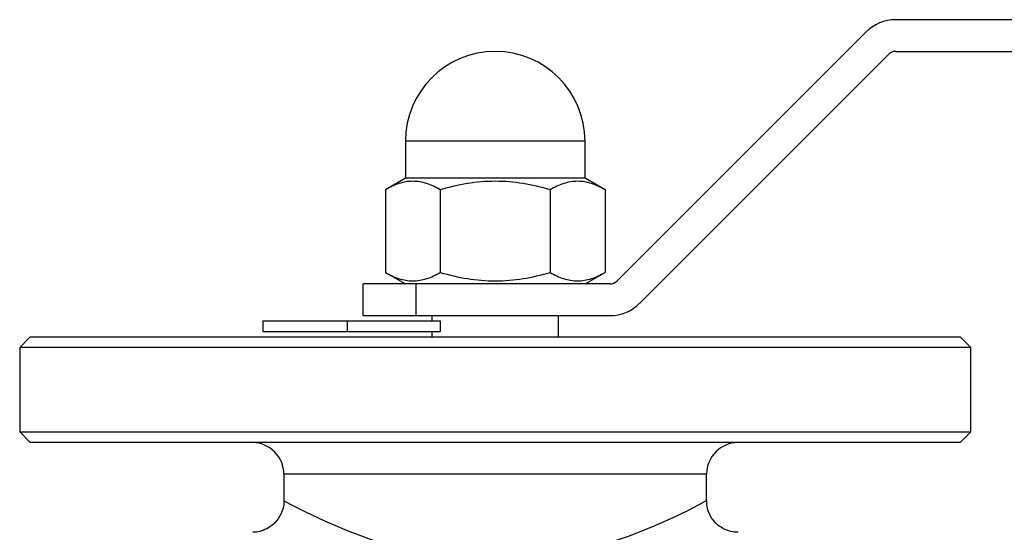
# Model space of a CAD drawing. Header units: millimetres. Extents: x -130 to 188, y -46 to 95.
# Tile 13 of 14: x -45 to 48, y 46 to 94. Entities that reach past the tile are written whole.
import ezdxf

# ---------------------------------------------------------------- set-up
doc = ezdxf.new("R2010")
doc.units = ezdxf.units.MM

msp = doc.modelspace()

# ---------------------------------------------------------------- linework, layer by layer
at = {"color": 7, "linetype": 'Continuous', "lineweight": 25}
for p, q in [((188, 94.5), (37.914, 94.5)), ((35.086, 93.328), (11.55, 69.793)), ((37.914, 91.5), (188, 91.5)), ((13.672, 67.672), (37.207, 91.207)), ((-8.5, 83), (-8.5, 79.5)), ((8.5, 79.5), (8.5, 83)), ((-8.5, 79.5), (-10.392, 78.407)), ((8.5, 79.5), (-8.5, 79.5)), ((10.392, 78.407), (8.5, 79.5)), ((-10.392, 78.407), (-10.392, 70.593)), ((-5.196, 78.407), (-5.196, 70.593)), ((5.196, 78.407), (5.196, 70.593)), ((10.392, 78.407), (10.392, 70.593)), ((-10.392, 70.593), (-8.5, 69.5)), ((8.5, 69.5), (10.392, 70.593)), ((10.843, 69.5), (-12.5, 69.5)), ((-12.5, 66.5), (-12.5, 69.5)), ((-7.5, 69.5), (-7.5, 66.5)), ((-12.5, 66.5), (10.843, 66.5)), ((-6, 66.5), (-6, 66)), ((6, 64.5), (6, 66.5)), ((-22, 66), (-5.196, 66)), ((-22, 66), (-22, 65)), ((-14, 66), (-14, 65)), ((-5.196, 66), (-5.196, 65)), ((-44, 64.5), (-45, 63.5)), ((-44, 64.5), (44, 64.5)), ((-22, 65), (-5.196, 65)), ((-6, 65), (-6, 64.5)), ((45, 63.5), (44, 64.5)), ((-45, 63.5), (-45, 55.5)), ((45, 63.5), (-45, 63.5)), ((45, 55.5), (45, 63.5)), ((-45, 55.5), (-44, 54.5)), ((-45, 55.5), (45, 55.5)), ((44, 54.5), (45, 55.5)), ((44, 54.5), (-44, 54.5)), ((-20, 51.5), (-20, 48.966)), ((20, 49), (20, 51.5))]:
    msp.add_line(p, q, dxfattribs=at)
at = {"color": 1, "linetype": 'Continuous', "lineweight": 25}
for p, q in [((8.5, 83), (-8.5, 83)), ((20, 51.5), (-20, 51.5))]:
    msp.add_line(p, q, dxfattribs=at)
at = {"color": 1, "linetype": 'Continuous', "lineweight": 25, "flags": 128}
msp.add_lwpolyline([(-19.938, 48.967), (-19.869, 48.929), (-19.219, 48.585), (-17.946, 47.936), (-16.143, 47.081), (-14.001, 46.165), (-11.488, 45.239), (-8.94, 44.472), (-6.167, 43.844), (-3.213, 43.426), (-0.164, 43.267), (3.263, 43.432), (6.568, 43.921), (9.749, 44.697), (12.607, 45.631), (14.917, 46.543), (16.854, 47.41), (18.279, 48.102), (19.3, 48.627), (19.822, 48.904), (20, 49), (20, 49)], dxfattribs=at)
at = {"color": 7, "linetype": 'Continuous', "lineweight": 25}
for centre, radius, start, end in [((37.914, 90.5), 4, 90, 135), ((0, 83), 8.5, 0, 180), ((37.914, 90.5), 1, 90, 135), ((10.843, 70.5), 1, 270, 315), ((10.843, 70.5), 4, 270, 315), ((-23, 51.5), 3, 0, 90), ((23, 51.5), 3, 90, 180)]:
    msp.add_arc(centre, radius, start, end, dxfattribs=at)
for points, knots in [([(-5.196, 78.407), (-5.62, 78.652), (-6.048, 78.854), (-6.911, 79.134), (-7.347, 79.211), (-8.01, 79.212), (-8.232, 79.193), (-8.671, 79.12), (-8.889, 79.065), (-9.539, 78.855), (-9.968, 78.653), (-10.392, 78.407)], [0, 0, 0, 0, 0.25, 0.25, 0.5, 0.5, 0.625, 0.625, 0.75, 0.75, 1, 1, 1, 1]), ([(5.196, 78.407), (4.35, 78.652), (3.496, 78.854), (1.767, 79.134), (0.891, 79.211), (-0.888, 79.211), (-1.767, 79.134), (-3.497, 78.854), (-4.35, 78.652), (-5.196, 78.407)], [0, 0, 0, 0, 0.25, 0.25, 0.5, 0.5, 0.75, 0.75, 1, 1, 1, 1]), ([(10.392, 78.407), (9.968, 78.652), (9.541, 78.854), (8.677, 79.134), (8.241, 79.211), (7.578, 79.212), (7.356, 79.193), (6.917, 79.12), (6.699, 79.065), (6.049, 78.855), (5.621, 78.653), (5.196, 78.407)], [0, 0, 0, 0, 0.25, 0.25, 0.5, 0.5, 0.625, 0.625, 0.75, 0.75, 1, 1, 1, 1]), ([(-10.392, 70.593), (-9.968, 70.348), (-9.541, 70.146), (-8.677, 69.866), (-8.241, 69.789), (-7.578, 69.788), (-7.356, 69.807), (-6.917, 69.88), (-6.699, 69.935), (-6.049, 70.145), (-5.621, 70.347), (-5.196, 70.593)], [0, 0, 0, 0, 0.25, 0.25, 0.5, 0.5, 0.625, 0.625, 0.75, 0.75, 1, 1, 1, 1]), ([(-5.196, 70.593), (-4.35, 70.348), (-3.496, 70.146), (-1.767, 69.866), (-0.891, 69.789), (0.888, 69.789), (1.767, 69.866), (3.497, 70.146), (4.35, 70.348), (5.196, 70.593)], [0, 0, 0, 0, 0.25, 0.25, 0.5, 0.5, 0.75, 0.75, 1, 1, 1, 1]), ([(5.196, 70.593), (5.62, 70.348), (6.048, 70.146), (6.911, 69.866), (7.347, 69.789), (8.01, 69.788), (8.232, 69.807), (8.671, 69.88), (8.889, 69.935), (9.539, 70.145), (9.968, 70.347), (10.392, 70.593)], [0, 0, 0, 0, 0.25, 0.25, 0.5, 0.5, 0.625, 0.625, 0.75, 0.75, 1, 1, 1, 1]), ([(-20.012, 48.96), (-20.008, 48.925), (-19.973, 48.588), (-20.165, 47.91), (-20.614, 47.096), (-21.264, 46.51), (-21.915, 46.178), (-22.473, 46.023), (-22.806, 46.014), (-22.931, 46.01)], [0, 0, 0, 0, 0.0228335, 0.2209132, 0.4437548, 0.6260949, 0.7823964, 0.9188014, 1, 1, 1, 1]), ([(23, 46.024), (22.835, 46.023), (22.396, 46.018), (21.712, 46.254), (20.992, 46.711), (20.414, 47.394), (20.05, 48.202), (20.024, 48.767), (20.013, 49.022)], [0, 0, 0, 0, 0.10465, 0.27743, 0.450428, 0.642288, 0.838772, 1, 1, 1, 1])]:
    msp.add_open_spline(points, degree=3, knots=knots, dxfattribs=at)

doc.saveas('drawing.dxf')
